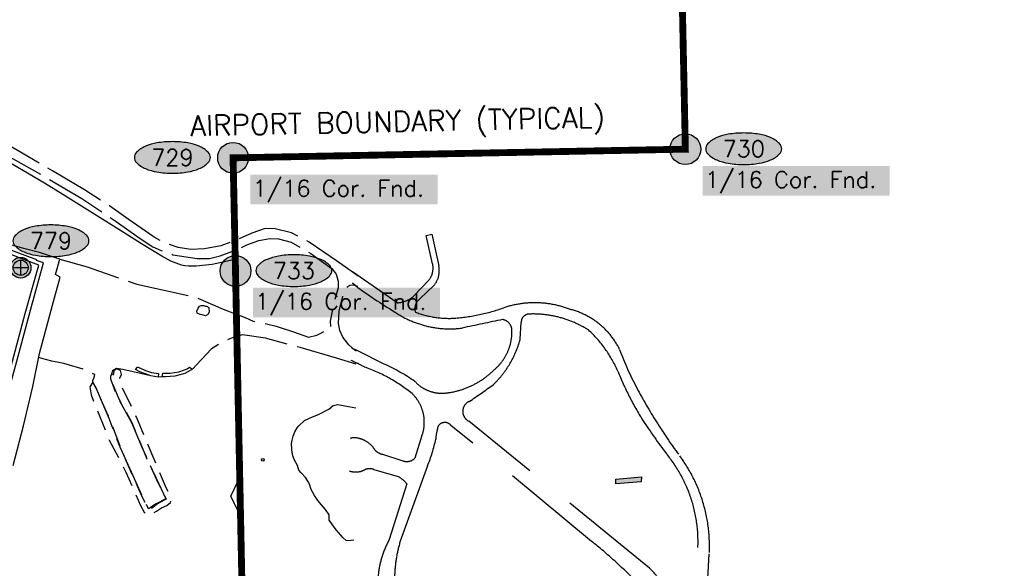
# Model space of a CAD drawing. Header units: feet. Extents: x 30669 to 99318, y 4696 to 26220.
# Tile 105 of 128: x 86062 to 88936, y 14967 to 16569. Entities that reach past the tile are written whole.
import ezdxf
from ezdxf.enums import TextEntityAlignment as Align

# ---------------------------------------------------------------- set-up
doc = ezdxf.new("R2010")
doc.units = ezdxf.units.FT
doc.header["$LTSCALE"] = 600
doc.header["$MEASUREMENT"] = 0
for name, pattern in [('2_DASH2', [1.2500000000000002, 1, -0.05, 0.05, -0.05, 0.05, -0.05]), ('AERO3', [0.15000000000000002, 0.1, -0.05]), ('AERO5', [0.35, 0.3, -0.05]), ('DASHED', [0.75, 0.5, -0.25])]:
    doc.linetypes.add(name, pattern=pattern)
doc.layers.get('0').update_dxf_attribs({"linetype": 'CONTINUOUS'})
for name, color, linetype in [('ALAImisc', 253, 'CONTINUOUS'), ('ELB', 3, 'CONTINUOUS'), ('ELIF', 253, 'CONTINUOUS'), ('ELIST-H', 2, 'CONTINUOUS'), ('ELRP-AirportBoundary', 4, '2_DASH2'), ('ELTBERM', 253, 'CONTINUOUS'), ('ELYSP', 251, 'CONTINUOUS'), ('ELYSU', 251, 'CONTINUOUS'), ('EMASK', 155, 'CONTINUOUS'), ('ESRC', 2, 'CONTINUOUS'), ('ESRGOV', 2, 'CONTINUOUS'), ('ETR', 1, 'CONTINUOUS'), ('ETRGOV', 2, 'CONTINUOUS')]:
    doc.layers.add(name, color=color, linetype=linetype)
doc.styles.add('L200', font='simplex', dxfattribs={"height": 120})
doc.styles.add('L80', font='simplex', dxfattribs={"height": 48})

# ---------------------------------------------------------------- blocks, each defined once
blk = doc.blocks.new('MISC-OBJECT')
blk.add_circle((0, 0), 0.5400000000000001)
blk = doc.blocks.new('Ovalid')
at = {"layer": 'EMASK'}
h = blk.add_hatch(color=256, dxfattribs=at)
edge = h.paths.add_edge_path()
edge.add_arc((0.1493179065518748, 0), 0.0354820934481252, 0, 44.83083950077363)
edge.add_arc((0.0787616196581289, -0.0701408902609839), 0.1349704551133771, 44.83083950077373, 67.38013505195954)
edge.add_arc((0.0313269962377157, -0.1839839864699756), 0.2583004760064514, 67.38013505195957, 80.20784530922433)
edge.add_arc((-1e-16, -0.3654961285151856), 0.4424961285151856, 80.2078453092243, 89.99999999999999)
edge.add_arc((-1e-16, -0.365496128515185), 0.4424961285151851, 89.99999999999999, 99.79215469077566)
edge.add_arc((-0.0313269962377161, -0.1839839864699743), 0.25830047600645, 99.79215469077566, 112.6198649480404)
edge.add_arc((-0.0787616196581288, -0.0701408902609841), 0.1349704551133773, 112.6198649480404, 135.1691604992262)
edge.add_arc((-0.1493179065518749, 0), 0.0354820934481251, 135.1691604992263, 180.0000000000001)
edge.add_arc((-0.1493179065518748, 0), 0.0354820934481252, 180, 224.8308395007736)
edge.add_arc((-0.0787616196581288, 0.0701408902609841), 0.1349704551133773, 224.8308395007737, 247.3801350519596)
edge.add_arc((-0.0313269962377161, 0.1839839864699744), 0.2583004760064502, 247.3801350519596, 260.2078453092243)
edge.add_arc((1e-16, 0.3654961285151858), 0.4424961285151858, 260.2078453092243, 270)
edge.add_arc((1e-16, 0.3654961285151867), 0.4424961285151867, 270, 279.7921546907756)
edge.add_arc((0.0313269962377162, 0.1839839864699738), 0.2583004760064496, 279.7921546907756, 292.6198649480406)
edge.add_arc((0.0787616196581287, 0.0701408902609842), 0.1349704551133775, 292.6198649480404, 315.1691604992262)
edge.add_arc((0.1493179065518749, -1e-16), 0.0354820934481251, 315.1691604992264, 360.0000000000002)
blk.add_lwpolyline([(0.1848, 0, 0.1981451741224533), (0.1744815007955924, 0.0250154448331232, 0.0987085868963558), (0.130673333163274, 0.0544472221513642, 0.0560299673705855), (0.0752573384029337, 0.070553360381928, 0.0427523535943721), (0, 0.077, 0.0427523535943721), (-0.0752573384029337, 0.070553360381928, 0.0560299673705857), (-0.1306733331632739, 0.0544472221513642, 0.0987085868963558), (-0.1744815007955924, 0.0250154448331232, 0.1981451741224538), (-0.1848, 0, 0.1981451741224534), (-0.1744815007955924, -0.0250154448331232, 0.0987085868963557), (-0.130673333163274, -0.0544472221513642, 0.0560299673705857), (-0.0752573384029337, -0.070553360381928, 0.0427523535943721), (0, -0.077, 0.042752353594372), (0.0752573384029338, -0.070553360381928, 0.0560299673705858), (0.1306733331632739, -0.0544472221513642, 0.0987085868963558), (0.1744815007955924, -0.0250154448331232, 0.1981451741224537)], format="xyb", close=True)
at = {"style": 'L80'}
blk.add_attdef('ID', text='', height=0.08, dxfattribs=at).set_placement((0, 0), align=Align.MIDDLE)
blk = doc.blocks.new('FND-GOVT PRI MON')
at = {"layer": 'EMASK', "linetype": 'ByBlock'}
h = blk.add_hatch(color=256, dxfattribs=at)
edge = h.paths.add_edge_path()
edge.add_ellipse((0, 0), major_axis=(0.0530330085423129, 0.0530330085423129), ratio=0.9999999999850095, start_angle=314.9999999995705, end_angle=674.9999999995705)
at = {"layer": 'ESRGOV', "linetype": 'ByBlock'}
h = blk.add_hatch(color=256, dxfattribs=at)
edge = h.paths.add_edge_path()
edge.add_ellipse((0, 0), major_axis=(0.05303300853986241, 0.05303300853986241), ratio=0.9999999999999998, start_angle=380.02503467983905, end_angle=429.974965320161, ccw=False)
edge.add_ellipse((0.1049999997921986, 0), major_axis=(-0.07071067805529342, 0.07071067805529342), ratio=0.9999999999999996, start_angle=2.166571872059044, end_angle=87.83342812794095)
edge.add_ellipse((0, 0), major_axis=(0.05303300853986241, 0.05303300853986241), ratio=0.9999999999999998, start_angle=200.025034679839, end_angle=249.974965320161, ccw=False)
edge.add_ellipse((-0.1049999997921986, 0), major_axis=(-0.07071067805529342, 0.07071067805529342), ratio=0.9999999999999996, start_angle=182.166571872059, end_angle=267.8334281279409)
h = blk.add_hatch(color=256, dxfattribs=at)
edge = h.paths.add_edge_path()
edge.add_ellipse((0, 0), major_axis=(-0.0530330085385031, 0.0530330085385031), ratio=1, start_angle=20.025034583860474, end_angle=69.97496541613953, ccw=False)
edge.add_ellipse((0, 0.1050000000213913), major_axis=(0.0707106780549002, 0.0707106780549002), ratio=1, start_angle=182.1665719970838, end_angle=267.8334280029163)
edge.add_ellipse((0, 0), major_axis=(-0.0530330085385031, 0.0530330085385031), ratio=1, start_angle=200.0250345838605, end_angle=249.97496541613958, ccw=False)
edge.add_ellipse((0, -0.1050000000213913), major_axis=(0.0707106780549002, 0.0707106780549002), ratio=1, start_angle=2.166571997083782, end_angle=87.83342800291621)
blk.add_circle((0, 0), 0.0749999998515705, dxfattribs=at)
blk = doc.blocks.new('FND-DOT CL MON')
at = {"layer": 'EMASK', "linetype": 'ByBlock'}
h = blk.add_hatch(color=256, dxfattribs=at)
edge = h.paths.add_edge_path()
edge.add_arc((0, 0), 0.05025, 0, 360)
at = {"layer": 'ESRC'}
for p, q in [((0.0368499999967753, 0), (-0.0368499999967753, 0)), ((0, 0.0368500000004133), (0, -0.0368500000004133))]:
    blk.add_line(p, q, dxfattribs=at)
at = {"layer": 'ESRC', "linetype": 'ByBlock'}
for radius in [0.05025, 0.03685]:
    blk.add_circle((0, 0), radius, dxfattribs=at)

msp = doc.modelspace()

# ---------------------------------------------------------------- hatches: boundary and pattern name
at = {"layer": 'ELIST-H'}
h = msp.add_hatch(color=256, dxfattribs=at)
h.paths.add_polyline_path([(83696.67367711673, 17255.13693551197), (83730.80355238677, 17349.13194271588), (83791.90045683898, 17326.94782390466), (83757.77058156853, 17232.95281670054)])
h.paths.add_polyline_path([(84073.57038210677, 16863.39857267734), (84151.28544954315, 16833.13920888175), (84167.56536472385, 16874.95061945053), (84175.8258168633, 16871.73395827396), (84179.78102190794, 16881.89197342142), (84172.01971813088, 16884.91401763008), (84184.95921699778, 16918.14588172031), (84168.07320468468, 16924.72092390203), (84162.40736939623, 16910.17160469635), (84130.05876625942, 16922.76878134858), (84133.27642513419, 16931.0322342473), (84126.98855883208, 16933.48040912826), (84124.04036954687, 16925.90816165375), (84095.66094646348, 16936.95738413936), (84090.74862894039, 16924.3396393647), (84101.00367223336, 16920.34750877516), (84090.25186637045, 16892.72831242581), (84085.68250981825, 16894.50780603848)])
h.paths.add_polyline_path([(83984.67170282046, 16933.60929377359), (83973.48913999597, 16913.4997543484), (83982.19383624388, 16908.6594365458), (83976.28199833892, 16898.02692204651), (83967.35920981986, 16902.98807242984), (83956.64400342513, 16883.71688989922), (83927.47461829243, 16899.93549789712), (83930.31170082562, 16905.03866439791), (83927.6125554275, 16906.53859238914), (83931.27549520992, 16913.13038953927), (83933.61748885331, 16911.82918737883), (83937.91055698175, 16919.55646571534), (83926.0035056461, 16926.17132522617), (83934.89821567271, 16942.1811175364), (83946.26003594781, 16935.86883947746), (83950.35537747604, 16943.23996682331), (83966.44420333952, 16934.30131746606), (83970.44966927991, 16941.51037618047)])
h.paths.add_polyline_path([(82949.13949126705, 16852.71548340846), (83028.93003790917, 16763.13381210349), (83054.77634288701, 16786.15558933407), (83076.98942503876, 16761.21766277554), (83051.00321621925, 16738.07077849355), (83082.18200004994, 16703.067743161), (83051.82478450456, 16676.0265142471), (82991.55200921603, 16743.69018733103), (82981.59982351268, 16734.82457206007), (82968.89090719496, 16749.09080372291), (82978.94802058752, 16758.05049928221), (82918.74030725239, 16825.63322238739)])
h.paths.add_polyline_path([(82997.55039494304, 16522.75016327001), (83226.62089565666, 16325.94512867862), (83221.54543315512, 16320.03824737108), (83228.78018699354, 16313.82180490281), (83233.34710378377, 16319.13729731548), (83448.05617324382, 16134.66523069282), (83493.20180927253, 16187.21075445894), (83285.68446538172, 16365.50334556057), (83302.1847129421, 16384.70796362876), (83279.96311296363, 16403.79989363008), (83263.78258022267, 16384.9665200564), (83085.55948701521, 16538.08561417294), (83094.51547894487, 16548.51046299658), (83080.6163479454, 16560.45078608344), (83071.56843826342, 16549.91886696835), (83056.12929491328, 16563.1830070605), (83022.56430634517, 16524.11433924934), (83008.84729453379, 16535.89880223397)])
h.paths.add_polyline_path([(83294.57923754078, 16547.07585545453), (83297.99939834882, 16565.11844692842), (83313.63864495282, 16562.15344268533), (83310.21848414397, 16544.11085121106)])
h.paths.add_polyline_path([(83177.96084601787, 16738.27111728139), (83189.05071914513, 16746.23760635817), (83192.40128966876, 16741.57318321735), (83181.31141654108, 16733.60669414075)])
h.paths.add_polyline_path([(82077.72308269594, 19506.79183545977), (82137.44892557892, 19565.55652734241), (82144.7405954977, 19558.14513055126), (82085.01275108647, 19499.38243713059)])
h.paths.add_polyline_path([(75798.85612503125, 16442.60402057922), (75795.62205009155, 16436.18755194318), (75801.80742955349, 16433.07029962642), (75805.04150449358, 16439.48676826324)])
h.paths.add_polyline_path([(75980.84946852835, 16375.2326708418), (75976.89461626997, 16369.83164784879), (75983.24817300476, 16365.17852709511), (75987.20302526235, 16370.57955008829)])
h.paths.add_polyline_path([(75728.5267143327, 16024.62181173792), (75714.28034734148, 16023.82789032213), (75714.6169713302, 16017.7961587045), (75728.86333678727, 16018.59208011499)])
h.paths.add_polyline_path([(75609.5844835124, 16163.44138122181), (75618.77513034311, 16158.66443589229), (75615.18543190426, 16151.75769543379), (75605.99478584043, 16156.53364076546)])
h.paths.add_polyline_path([(75721.89081493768, 16067.54665072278), (75717.66380317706, 16058.44142538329), (75709.67897472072, 16062.14829704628), (75713.9049864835, 16071.25352161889)])
h.paths.add_polyline_path([(75819.93459923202, 16164.1266566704), (75815.62316597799, 16155.5713656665), (75823.88934570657, 16151.40571050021), (75828.20077896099, 16159.96100150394)])
h.paths.add_polyline_path([(75790.33281342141, 16204.34589219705), (75787.20666956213, 16195.41051060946), (75796.39011728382, 16192.19755709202), (75799.51626114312, 16201.13293867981)])
h.paths.add_polyline_path([(75798.47494097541, 16386.76082359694), (75793.29439624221, 16378.35286598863), (75785.86189795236, 16382.93215963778), (75791.04144268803, 16391.34011647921)])
h.paths.add_polyline_path([(75810.41625718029, 16382.40898649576), (75804.60135661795, 16374.46654172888), (75799.51851153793, 16378.18863833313), (75805.3334128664, 16386.1300831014)])
h.paths.add_polyline_path([(75919.69419190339, 16317.03688203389), (75915.44467055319, 16309.90063607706), (75923.38328115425, 16305.1737307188), (75927.63280250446, 16312.30997667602)])
h.paths.add_polyline_path([(75987.58449519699, 16227.79908615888), (75997.13833911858, 16218.85142641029), (75989.85931080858, 16211.07885879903), (75980.30546688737, 16220.02651854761)])
h.paths.add_polyline_path([(76004.94539526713, 16396.14310964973), (76000.71838350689, 16387.03788431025), (76009.54350981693, 16382.94065757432), (76013.77052157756, 16392.0458829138)])
h.paths.add_polyline_path([(75906.3896996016, 16446.83245996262), (75899.96095280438, 16437.38654712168), (75906.54637789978, 16432.90460385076), (75912.97512469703, 16442.35051669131)])
h.paths.add_polyline_path([(75843.37551564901, 16468.08111038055), (75839.14950388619, 16458.97588580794), (75846.15398420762, 16455.72526172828), (75850.37899597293, 16464.8304855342)])
h.paths.add_polyline_path([(75897.84849435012, 16717.1054502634), (75916.31521026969, 16707.00062603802), (75908.15865287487, 16692.09439779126), (75889.69193772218, 16702.19822201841)])
h.paths.add_polyline_path([(75971.58848595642, 16646.52110755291), (75994.16200439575, 16635.36043383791), (75985.32572183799, 16617.48868950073), (75962.75220339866, 16628.64936321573)])
h.paths.add_polyline_path([(75856.96049613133, 16533.29041480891), (75842.03270816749, 16509.57001005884), (75837.61758532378, 16512.34862021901), (75831.41515235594, 16502.49288159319), (75837.57211227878, 16498.6186087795), (75829.31318961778, 16485.49329900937), (75854.2311689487, 16469.81343051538), (75866.28745890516, 16488.97264145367), (75868.47951269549, 16487.59332446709), (75877.40062726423, 16501.77114014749), (75872.30717859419, 16504.97622950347), (75880.7169168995, 16518.34165449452)])
h.paths.add_polyline_path([(75909.82069571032, 16415.52714393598), (75932.30979265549, 16404.91640455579), (75931.12372287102, 16402.40149948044), (75944.27445547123, 16396.19959280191), (75945.23588995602, 16398.23932645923), (75958.90780766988, 16391.7948197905), (75970.96417615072, 16417.37301983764), (75953.76098844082, 16425.4818162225), (75956.80503084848, 16431.94113908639), (75941.47651813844, 16439.16537430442), (75939.12934017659, 16434.1855832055), (75922.34330331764, 16442.09669975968)])
h.paths.add_polyline_path([(76010.87279550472, 16366.91370408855), (76034.01975633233, 16353.87047324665), (76032.26914096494, 16350.76413633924), (76044.06821938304, 16344.11419410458), (76046.38406521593, 16348.22296266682), (76059.71780484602, 16340.70719854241), (76074.48069866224, 16366.89847265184), (76053.91984822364, 16378.48768876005), (76055.77831766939, 16381.78410803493), (76041.93635762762, 16389.58848201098), (76039.22704709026, 16384.78241296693), (76025.35407485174, 16392.60276313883)])
h.paths.add_polyline_path([(75855.07622488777, 16334.09330997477), (75880.04383093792, 16320.20447647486), (75877.95471470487, 16316.44788114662), (75886.23523098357, 16311.84323772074), (75888.70382345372, 16316.28212283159), (75903.51511325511, 16308.04549278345), (75918.1588984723, 16334.37867532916), (75900.83354105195, 16344.01337544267), (75903.04149217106, 16347.98506151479), (75886.5224794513, 16357.16838062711), (75883.51163729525, 16351.75208143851), (75869.28759915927, 16359.65916229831)])
h.paths.add_polyline_path([(75777.77731759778, 16378.48996872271), (75764.98935199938, 16353.69220642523), (75759.64024586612, 16356.45110052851), (75754.4589569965, 16346.40514514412), (75760.76143816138, 16343.15498283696), (75753.15376143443, 16328.40317515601), (75777.85348562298, 16315.66513430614), (75787.6499057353, 16334.65961287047), (75791.96560481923, 16332.43392553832), (75798.95719917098, 16345.9902629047), (75792.77876679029, 16349.17652042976), (75801.56868428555, 16366.2202306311)])
h.paths.add_polyline_path([(75828.0637345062, 16135.23793861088), (75850.80809669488, 16122.97639776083), (75848.77199567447, 16119.19984311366), (75858.5380161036, 16113.93433975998), (75861.33803048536, 16119.12647768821), (75875.19073442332, 16111.65611137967), (75888.14828999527, 16135.68400501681), (75870.10285985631, 16145.41515288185), (75872.3606467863, 16149.60087679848), (75856.90127950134, 16157.94000978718), (75854.29798405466, 16153.11402205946), (75841.44569107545, 16160.04615630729)])
h.paths.add_polyline_path([(75724.00574836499, 16212.40402511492), (75749.1216885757, 16199.38330386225), (75746.73821781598, 16194.78548428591), (75758.90703317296, 16188.47782494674), (75761.29749318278, 16193.08964985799), (75772.11877493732, 16187.48095616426), (75784.97673270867, 16212.28877210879), (75769.11345605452, 16220.5105956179), (75771.48094985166, 16225.07840299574), (75755.4045885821, 16233.41106294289), (75753.55432919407, 16229.84065042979), (75737.38493210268, 16238.2202389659)])
h.paths.add_polyline_path([(75651.08813570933, 16088.15433075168), (75675.97132026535, 16074.81543158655), (75673.86733287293, 16070.89082514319), (75682.55989114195, 16066.23049772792), (75684.72678868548, 16070.27215220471), (75700.03005282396, 16062.06789930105), (75713.59562945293, 16087.37125693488), (75694.94699598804, 16097.36894186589), (75697.24270846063, 16101.65169469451), (75682.01947787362, 16109.81200903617), (75679.1895310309, 16104.53184830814), (75664.17738813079, 16112.5773246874)])
h.paths.add_polyline_path([(75635.04786829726, 16222.8798027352), (75621.47721270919, 16197.67944103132), (75617.99478082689, 16199.55476783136), (75613.41830524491, 16191.05527352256), (75617.42495213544, 16188.89834912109), (75608.67442961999, 16172.64366777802), (75633.38758773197, 16159.33963819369), (75643.62498996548, 16178.35645482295), (75647.18745386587, 16176.43918945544), (75655.3198549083, 16191.5493988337), (75650.70595869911, 16194.03285709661), (75659.22780605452, 16209.86436383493)])
h.paths.add_polyline_path([(77272.79123612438, 15234.02315687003), (77220.49540910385, 15230.00106822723), (77221.12367010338, 15221.83356385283), (77187.19072910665, 15219.22355172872), (77186.4644961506, 15228.65897882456), (77186.10251844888, 15228.63070134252), (77184.69268036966, 15246.68258961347), (77133.07385946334, 15242.65102005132), (77129.42707117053, 15289.33714438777), (77154.64451825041, 15291.30647538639), (77155.46154300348, 15280.83811966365), (77160.02426189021, 15281.19461731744), (77159.18502787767, 15291.93595554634), (77186.0243746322, 15294.0325298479), (77186.72019977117, 15285.12907853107), (77209.3648045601, 15286.89843725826), (77208.66998631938, 15295.79288936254), (77236.49527254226, 15297.96621945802), (77237.75564195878, 15281.83021331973), (77241.48141260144, 15282.12106939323), (77240.12105743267, 15299.5429966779), (77267.5083714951, 15301.68099103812)])
h.paths.add_polyline_path([(77218.10163295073, 15173.63032907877), (77219.19723428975, 15157.19219712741), (77203.51906225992, 15156.14717836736), (77202.42346092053, 15172.58531031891)])
h.paths.add_polyline_path([(77181.808738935, 15217.91842755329), (77168.5218811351, 15216.45824293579), (77169.58832108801, 15206.75207714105), (77182.87517888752, 15208.21226175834)])
h.paths.add_polyline_path([(77094.4189676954, 15281.72431646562), (77076.13429091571, 15276.12630705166), (77078.02301791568, 15269.95676567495), (77096.30769546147, 15275.55377509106)])
h.paths.add_polyline_path([(77132.47469939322, 15336.7694000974), (77119.35568534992, 15334.20834604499), (77121.21297704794, 15324.69378627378), (77134.33199109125, 15327.25484032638)])
h.paths.add_polyline_path([(77466.72982278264, 15239.34784159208), (77465.35491116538, 15226.19280988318), (77453.60898969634, 15227.4208021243), (77454.98390131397, 15240.57583383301)])
h.paths.add_polyline_path([(77487.84859503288, 15244.81502414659), (77486.87528359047, 15230.87630168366), (77498.19287022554, 15230.08598028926), (77499.16618166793, 15244.024702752)])
h.paths.add_polyline_path([(78790.96937423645, 15623.05348887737), (78811.15370191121, 15584.75702965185), (78782.97413754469, 15569.90444956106), (78762.78980986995, 15608.2009087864)])
h.paths.add_polyline_path([(78850.03056092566, 15678.76267637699), (78881.39581748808, 15648.35977616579), (78860.47739868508, 15626.77977471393), (78829.11214212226, 15657.18267492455)])
h.paths.add_polyline_path([(80144.93164664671, 15735.76638707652), (80087.12735131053, 15740.19306064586), (80089.67780807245, 15773.50295926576), (80147.48210264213, 15769.07728569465)])
h.paths.add_polyline_path([(79289.31181904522, 15704.83843130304), (79230.12649248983, 15705.39605262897), (79230.43534464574, 15738.19523346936), (79289.6206712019, 15737.63761214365)])
h.paths.add_polyline_path([(79410.5251045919, 15736.80331167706), (79353.49311307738, 15734.31058918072), (79355.01479473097, 15699.50681524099), (79412.04678547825, 15702.00053773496)])
h.paths.add_polyline_path([(79471.86461616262, 15707.30539135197), (79528.89760844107, 15709.79711461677), (79527.3983039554, 15744.10890655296), (79470.36531244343, 15741.61618329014)])
h.paths.add_polyline_path([(80351.27917442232, 15618.53779489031), (80411.89120230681, 15617.06226899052), (80410.95471337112, 15578.57361664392), (80396.69547160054, 15578.92068341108), (80396.90295030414, 15587.42582797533), (80361.63535113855, 15588.28578664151), (80361.45695999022, 15580.97066234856), (80350.37077227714, 15581.24016204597)])
h.paths.add_polyline_path([(80473.86241732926, 15707.94362761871), (80520.24096175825, 15711.0431810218), (80519.57330161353, 15721.0356520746), (80534.07053385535, 15722.00476553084), (80531.90469683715, 15754.40404969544), (80519.60634837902, 15753.58162188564), (80519.89768824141, 15749.22485269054), (80472.67419021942, 15746.066651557), (80472.1906503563, 15753.2932684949), (80457.22344372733, 15752.29179476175), (80459.28001133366, 15721.54842399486), (80472.89129007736, 15722.45885828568)])
h.paths.add_polyline_path([(80745.04051492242, 15760.6884514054), (80790.05144969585, 15745.02198827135), (80782.11993418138, 15722.23494601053), (80737.10899940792, 15737.90140914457)])
h.paths.add_polyline_path([(80870.37466785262, 15169.37055464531), (80885.29910493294, 15158.3330161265), (80880.87270151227, 15152.34763258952), (80865.94826443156, 15163.38517110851)])
h.paths.add_polyline_path([(80821.95432995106, 15755.54143044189), (80815.80256083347, 15744.81973213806), (80825.33973972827, 15739.34805368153), (80831.49150884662, 15750.06975198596)])
h.paths.add_polyline_path([(80961.31283276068, 15725.88132799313), (80976.55208871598, 15722.90501709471), (80973.57179316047, 15707.64575811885), (80958.33253720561, 15710.62206901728)])
h.paths.add_polyline_path([(80901.83080457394, 15736.48470469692), (80923.55345113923, 15727.76737444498), (80915.87214041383, 15708.62551779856), (80894.14949384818, 15717.34284805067)])
h.paths.add_polyline_path([(80817.88580009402, 15736.6773432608), (80860.27836463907, 15722.80386954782), (80851.83815270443, 15697.01344239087), (80809.44558815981, 15710.88691610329)])
h.paths.add_polyline_path([(80843.13081381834, 15830.51153866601), (80891.47558760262, 15815.047631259), (80883.87581656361, 15791.28884500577), (80835.53104277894, 15806.75275241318)])
h.paths.add_polyline_path([(81768.38448883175, 12300.79495786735), (81759.79742596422, 12283.94040287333), (81776.36086738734, 12275.50211655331), (81784.94793025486, 12292.35667154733)])
h.paths.add_polyline_path([(81721.73786196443, 12323.88915423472), (81712.91910214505, 12309.24841782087), (81728.94247481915, 12299.59671949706), (81737.7612346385, 12314.23745591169)])
h.paths.add_polyline_path([(81681.33656712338, 12423.48900840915), (81675.51727709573, 12406.92457498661), (81689.70907576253, 12401.93846442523), (81695.52936655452, 12418.5018986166)])
h.paths.add_polyline_path([(81401.41150607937, 12322.4575606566), (81398.37705599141, 12308.70425759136), (81413.33356024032, 12305.40473045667), (81416.3680103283, 12319.15803352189)])
h.paths.add_polyline_path([(81364.94484579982, 12331.22558650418), (81363.76059946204, 12318.50670023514), (81376.04645528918, 12317.3631218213), (81377.23070162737, 12330.08200808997)])
h.paths.add_polyline_path([(81068.38211766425, 12516.73889368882), (81091.07940700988, 12508.48530991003), (81086.27255003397, 12495.26664701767), (81063.57526068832, 12503.52023079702)])
h.paths.add_polyline_path([(80859.50313520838, 12562.83066636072), (80853.10360126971, 12551.80277861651), (80862.11259430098, 12546.57469478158), (80868.51212823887, 12557.60258252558)])
h.paths.add_polyline_path([(80840.45720672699, 12554.95407717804), (80850.45067690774, 12550.40574698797), (80845.73862387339, 12540.05115189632), (80835.74515369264, 12544.59948208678)])
h.paths.add_polyline_path([(80786.77353614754, 12623.77080019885), (80826.70506165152, 12608.64944172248), (80818.94778001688, 12588.16552911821), (80779.01625374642, 12603.28788759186)])
h.paths.add_polyline_path([(82058.72382471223, 12271.016613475), (82047.16974673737, 12260.70977248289), (82055.36277472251, 12251.52506979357), (82066.91685269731, 12261.83191078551)])
h.paths.add_polyline_path([(82110.78339184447, 12249.29256490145), (82099.76807407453, 12243.21012977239), (82103.73557604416, 12236.02518393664), (82114.75089381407, 12242.1076190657)])
h.paths.add_polyline_path([(87066.15074465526, 14169.44659700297), (87086.83752401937, 14184.03543278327), (87105.33059761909, 14157.8126562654), (87084.64381825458, 14143.22382048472)])
h.paths.add_polyline_path([(87057.90735701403, 14246.92314456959), (87083.3770042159, 14210.8067339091), (87058.81061973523, 14193.10292892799), (87033.16177896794, 14229.47220176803)])
h.paths.add_polyline_path([(87024.5615570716, 14137.1767653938), (87043.62087609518, 14151.06535458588), (87056.54346772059, 14133.30929270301), (87037.64642258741, 14117.75883076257)])
h.paths.add_polyline_path([(88106.71945195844, 14854.86923749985), (88156.63857505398, 14821.99056686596), (88137.03143331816, 14792.22058475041), (88087.11231098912, 14825.09825538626)])
h.paths.add_polyline_path([(87139.73752847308, 14129.13208518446), (87121.92704119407, 14116.76445088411), (87112.08719343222, 14130.93488244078), (87129.89868070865, 14143.30251750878)])
h.paths.add_polyline_path([(89580.56849720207, 14220.25832856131), (89507.03435451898, 14197.13098897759), (89513.6584899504, 14176.0711036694), (89587.19163110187, 14199.20044248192)])
h.paths.add_polyline_path([(89044.55732421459, 14633.82966018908), (89029.17988616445, 14582.26395819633), (88996.9268523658, 14588.90121828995), (89012.6756162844, 14645.25819680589)])
h.paths.add_polyline_path([(89171.85670511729, 14659.13521816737), (89219.41908181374, 14624.62674338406), (89197.33514532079, 14595.89886051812), (89150.02253497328, 14630.71152627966)])
h.paths.add_polyline_path([(87876.23798002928, 15218.58790552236), (87801.77597055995, 15213.5488236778), (87802.19207451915, 15226.45512068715), (87877.0467674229, 15233.21050067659)])
h.paths.add_polyline_path([(87009.63883542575, 14152.49829791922), (87035.82682056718, 14170.71934530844), (87042.49615796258, 14161.13447507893), (87016.30817358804, 14142.91242769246)])
h.paths.add_polyline_path([(89590.11860574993, 14119.66582230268), (89604.29150924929, 14140.62865298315), (89623.3063331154, 14127.77325368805), (89617.42101771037, 14119.06775623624), (89615.23889029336, 14120.5430806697), (89606.95130219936, 14108.28574744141)])
h.paths.add_polyline_path([(83334.53700403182, 9767.636057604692), (83336.94900212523, 9757.198924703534), (83345.94639287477, 9759.277819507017), (83343.53539477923, 9769.71495317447)])
h.paths.add_polyline_path([(83301.92273352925, 9743.280093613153), (83314.17327496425, 9755.589465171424), (83322.52663478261, 9747.275883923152), (83310.27609334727, 9734.966512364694)])
h.paths.add_polyline_path([(83160.95152486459, 9794.73292241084), (83156.93245042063, 9780.491865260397), (83169.15607441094, 9777.04224306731), (83173.1751488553, 9791.2833002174)])
h.paths.add_polyline_path([(83229.09459327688, 9817.9691284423), (83245.51209286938, 9806.846734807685), (83236.27556193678, 9793.212676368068), (83219.8580615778, 9804.336070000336)])

# ---------------------------------------------------------------- linework, layer by layer
at = {"layer": 'ALAImisc', "linetype": 'Continuous', "elevation": -54.68164916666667, "flags": 128}
for points in [[(85889.35313700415, 15014.00152371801), (85920.62494161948, 15128.49439415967), (85933.14424591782, 15174.33028699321), (85996.05011793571, 15404.24188788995), (85998.79390693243, 15414.29928554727), (86023.61259164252, 15508.72336593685), (86077.71343954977, 15710.70886819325), (86111.57315873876, 15831.44603060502), (86117.3543324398, 15851.80958299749), (86065.69428165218, 15871.125307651), (85963.13961321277, 15911.34076427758), (85839.94180606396, 15960.45902240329), (85651.36773771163, 16035.04789904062), (85478.16751893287, 16103.2954791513), (85248.42128775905, 16194.10073382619), (85190.54735121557, 16217.08773130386), (85179.25716873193, 16221.57208836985), (85089.97518341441, 16256.95927008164), (85044.3362231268, 16274.50966156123), (84924.16230196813, 16322.08429980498), (84817.73187913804, 16364.59077199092), (84700.98420896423, 16410.52162217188), (84569.64037067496, 16463.77094563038), (84542.3407811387, 16474.81760688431)], [(85899.93787330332, 15007.24197614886), (85931.01062896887, 15121.5405006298), (85937.86201893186, 15146.74276372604), (85983.39945374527, 15313.70915615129), (86010.23760313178, 15414.24477549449), (86053.30543431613, 15571.71387820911), (86093.29710777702, 15720.31005977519), (86130.89241910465, 15858.54411352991), (86110.94824586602, 15865.17053491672), (86111.95242025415, 15867.77006349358), (86050.95129994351, 15889.45681838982), (85962.77140248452, 15924.05571385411)], [(87037.07215335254, 15048.84184163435), (87021.75329059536, 15046.52201141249), (87014.65894836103, 15047.80955325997), (87005.72288888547, 15055.31446370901), (86985.48492908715, 15078.77233982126), (86965.15484495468, 15106.95700024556), (86964.52424904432, 15123.07941544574), (86954.6148426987, 15138.00056232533), (86942.18436799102, 15152.15217489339), (86932.25907990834, 15164.60859353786), (86922.06197029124, 15178.9890486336), (86912.50955849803, 15196.8707525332), (86907.21392409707, 15212.11801080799), (86902.56884350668, 15221.1468284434), (86896.10939720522, 15231.78633854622), (86882.96175221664, 15245.53954000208), (86876.39098689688, 15252.91499067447), (86872.77676001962, 15266.79826696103), (86863.9788360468, 15281.92889368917), (86859.21752697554, 15294.76518867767), (86856.77277993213, 15305.98452006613), (86855.65883668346, 15314.51362921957), (86855.32829458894, 15330.72741977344), (86856.78199136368, 15341.13286927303), (86859.94291429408, 15352.47190900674), (86864.36104886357, 15364.60419577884), (86871.12917209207, 15376.71500339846), (86876.49612087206, 15382.48392057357), (86892.48690505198, 15398.25270786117), (86916.402246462, 15409.15746621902), (86934.27041024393, 15415.64140075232), (86964.13784050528, 15431.12585723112), (86976.92766174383, 15442.09154773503), (86990.11621779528, 15444.52025625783), (87021.0311046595, 15439.16206773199), (87042.41628598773, 15435.09153966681)]]:
    msp.add_lwpolyline(points, dxfattribs=at)
msp.add_lwpolyline([(86613.24552035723, 15727.73654088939), (86614.32091098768, 15714.45175781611), (86610.58212861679, 15707.51795562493), (86603.7121766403, 15704.02887880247), (86594.50278299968, 15706.7044649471), (86588.00806747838, 15707.22311234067), (86579.73279739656, 15712.06693644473), (86578.82670426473, 15717.2892057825), (86582.07624729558, 15726.18859706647), (86586.39271852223, 15732.1397644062), (86591.77659994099, 15734.30593463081), (86598.48691548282, 15733.99837352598), (86604.0012413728, 15732.46564288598), (86607.05227703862, 15731.69044236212), (86613.24552035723, 15727.73654088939)], close=True, dxfattribs=at)
at = {"layer": 'ELB', "linetype": 'Continuous', "elevation": -54.68164916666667}
msp.add_lwpolyline([(87876.23798002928, 15218.58790552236), (87801.77597055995, 15213.5488236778), (87802.19207451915, 15226.45512068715), (87877.0467674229, 15233.21050067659), (87876.23798002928, 15218.58790552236)], dxfattribs=at)
at = {"layer": 'ELIF', "linetype": 'Continuous', "elevation": -54.68164916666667, "flags": 128}
msp.add_lwpolyline([(86716.0964512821, 14867.91626220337), (86713.00330835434, 15029.77952474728), (86712.61660730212, 15094.13509127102), (86710.37886607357, 15104.85324964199), (86707.44423141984, 15115.14387265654), (86703.737699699, 15123.68300130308), (86677.78891788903, 15177.2679281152), (86698.87281852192, 15221.63935642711), (86704.93300122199, 15238.09699049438), (86708.42383049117, 15249.51160061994), (86710.36856951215, 15262.41433954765), (86710.08145563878, 15272.57463626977), (86708.88257035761, 15322.38003915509), (86707.00864779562, 15437.65746229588), (86704.80528385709, 15560.31489598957), (86703.52215935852, 15603.72623353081), (86701.96298966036, 15666.66677817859), (86701.149028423, 15704.55497371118), (86700.40303713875, 15780.20806118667), (86700.10637521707, 15834.4124792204), (86699.0440075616, 15869.97563928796), (86623.15191680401, 15853.59503197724), (86576.41243562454, 15848.44475311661), (86554.55090444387, 15848.45306373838), (86543.3345978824, 15850.24807777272), (86533.63243370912, 15851.9752083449), (86502.87438295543, 15863.87003208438), (86475.99257117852, 15878.32719086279), (86416.68361026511, 15914.37513629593), (86366.49040602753, 15945.72091914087), (86273.31932828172, 16004.54484329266), (86187.37277241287, 16058.39544539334), (86133.72959756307, 16091.58470913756), (85994.1125276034, 16172.82560989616)], dxfattribs=at)
at = {"layer": 'ELRP-AirportBoundary', "flags": 128}
msp.add_lwpolyline([(91849.47364807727, 9324.515273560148, 20, 20, 0), (91797.37471854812, 12309.26791453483, 20, 20, 0), (89408.5914, 12257.41713, 20, 20, 0), (88412.24095412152, 12245.80548678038, 20, 20, 0), (88090.62590999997, 12231.58462, 20, 20, 0), (88083.39044, 12561.41736, 20, 20, 0), (88076.15624, 12891.34578, 20, 20, 0), (86754.41553, 12865.12224, 20, 20, 0), (86735.22201884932, 13533.92437262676, 20, 20, 0), (86711.89149, 14843.96522, 20, 20, 0), (86691.50703, 15834.82791, 20, 20, 0), (86684.48015, 16165.10958, 20, 20, 0), (88004.74633, 16190.46948, 20, 20, 0), (87977.22387, 17511.61899, 20, 20, 0), (87957.03438, 18500.62907, 20, 20, 0), (87922.59537, 20143.3893, 20, 20, 0), (85282.77690959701, 20100.80940077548, 20, 20, 0), (85336.80372, 17460.56786, 20, 20, 0), (85362.42431382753, 16139.30002532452, 20, 20, 0), (82722.73868, 16087.20805, 20, 20, 0), (82696.37231352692, 17410.4854671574, 20, 20, 0), (81374.72326000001, 17386.09658, 20, 20, 0), (81348.46332000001, 18703.25113, 20, 20, 0), (80026.37145, 18680.71674, 20, 20, 0), (80000, 20000, 20, 20, 0), (78680.20736, 19973.56384, 20, 20, 0), (78706.74188767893, 18654.1947907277, 20, 20, 0), (78720.26853, 17994.40899, 20, 20, 0), (78733.39912999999, 17334.73914, 20, 20, 0), (78753.09862285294, 16345.32013449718, 20, 20, 0), (78760.12257, 16015.06566, 20, 20, 0), (78764.34413, 15807.06131, 20, 20, 0), (80083.60183, 15833.16918, 20, 20, 0), (80589.9038, 15843.039, 20, 20, 0), (81458.272, 15859.7245, 20, 20, 0), (81623.87609, 15863.67863, 20, 20, 0), (81568.3132, 15618.03477, 20, 20, 0), (81557.77024441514, 15538.70351779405, 20, 20, 0), (81568.1958061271, 15458.32885781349, 20, 20, 0), (81597.09640048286, 15382.60875513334, 20, 20, 0), (81662.38422223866, 15310.6669534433, 20, 20, 0), (81737.87556815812, 15249.51494779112, 20, 20, 0), (81822.93173999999, 15198.64022, 20, 20, 0), (81822.93173999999, 15198.64022, 20, 20, 0), (82247.09524999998, 14992.92879, 20, 20, 0), (82473.10533021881, 14885.53999908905, 20, 20, 0), (82297.13442225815, 14523.69304687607, 20, 20, 0), (82701.93206, 14327.16921, 20, 20, 0), (82505.74318, 13921.84314, 20, 20, 0), (82099.68136, 14118.85568, 20, 20, 0), (81949.26001, 13810.59084, 0, 0, 0)], format="xyseb", dxfattribs=at)
at = {"layer": 'ELTBERM', "linetype": 'AERO3', "elevation": -54.68164916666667, "flags": 128}
msp.add_lwpolyline([(86275.2739606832, 15510.19983270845), (86266.43559081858, 15496.28179120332), (86269.73734087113, 15473.16790695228), (86322.96126787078, 15341.09197585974), (86371.64408668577, 15247.68548314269), (86414.02092003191, 15149.51166663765), (86424.56842634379, 15130.45229974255), (86433.91364578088, 15122.99830733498), (86447.04710109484, 15125.39308868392), (86460.79766332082, 15133.63155405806), (86475.08668957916, 15142.99331686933), (86491.06303434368, 15149.88535097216), (86501.68396935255, 15158.89086756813), (86503.30337140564, 15169.70328637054), (86498.55199707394, 15185.94926201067), (86488.88762748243, 15201.89918322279), (86447.36849351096, 15301.15023661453), (86405.46851079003, 15401.22382281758), (86359.28438124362, 15498.29696402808), (86358.4557800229, 15510.57274433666), (86353.40508338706, 15521.32600780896), (86358.81218540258, 15532.42161248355), (86355.55036364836, 15544.61546543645), (86343.93461577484, 15548.80447625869), (86336.56202947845, 15543.06727015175), (86334.95601183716, 15534.03041384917), (86331.33124550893, 15529.25157799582), (86327.7764415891, 15521.81941950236), (86329.51847372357, 15512.57449440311), (86351.37331904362, 15461.19742330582), (86388.74434981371, 15392.2001262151), (86433.06810140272, 15286.17359521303), (86464.72295988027, 15216.84106178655), (86489.1725948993, 15168.10875039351), (86471.07744562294, 15158.4010813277), (86460.79165098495, 15153.11370750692), (86449.73196249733, 15143.73508839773), (86443.29430696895, 15138.98807748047), (86436.88925490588, 15143.51852956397), (86427.87669382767, 15158.55294199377), (86419.51589144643, 15175.43815045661), (86372.37167392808, 15280.24610136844), (86320.71308491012, 15410.69318758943), (86297.34583605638, 15463.02746417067), (86284.79385894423, 15493.60382116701), (86275.2739606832, 15510.19983270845)], close=True, dxfattribs=at)
at = {"layer": 'ELYSP', "linetype": 'Continuous', "elevation": -54.68164916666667, "flags": 128}
msp.add_lwpolyline([(86042.09750425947, 15266.30801063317), (86072.36419945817, 15382.31948190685), (86099.51244480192, 15497.89391893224), (86119.83246893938, 15594.25516592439), (86157.59249718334, 15735.05867856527), (86179.99048205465, 15816.26195204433), (86166.10662090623, 15824.3823629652), (86178.28187505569, 15869.53545832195), (86166.4131397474, 15872.76444586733), (86119.00144639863, 15889.21256833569), (86073.6702359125, 15899.96990021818), (85964.29968452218, 15930.92849160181)], dxfattribs=at)
for points in [[(86406.99161340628, 15553.53592696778), (86428.69861515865, 15544.43801947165), (86446.67039743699, 15538.63482208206), (86466.95980472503, 15535.06388388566), (86466.01129523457, 15525.15429336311), (86444.35117612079, 15528.67787598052), (86428.59830248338, 15534.12551682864), (86412.55593108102, 15540.5845799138), (86399.30600359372, 15546.88670833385), (86405.17090453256, 15554.32283451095), (86406.99161340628, 15553.53592696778)], [(86566.12089617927, 15548.5243636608), (86543.26239510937, 15535.65890971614), (86514.15019885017, 15527.62886099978), (86487.60323845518, 15525.98388725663), (86477.65757301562, 15525.46811890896), (86479.2396771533, 15536.82779564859), (86500.92513290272, 15536.43855842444), (86526.08886724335, 15540.44454615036), (86542.31604005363, 15546.12748740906), (86550.43672226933, 15549.26771790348), (86557.56106367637, 15554.29767207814), (86566.12089617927, 15548.5243636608)]]:
    msp.add_lwpolyline(points, close=True, dxfattribs=at)
at = {"layer": 'ELYSU', "linetype": 'DASHED'}
for p, q in [((87248.18797882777, 15938.64614756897, -54.68164916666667), (87264.34323990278, 15942.18252786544, -54.68164916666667)), ((87266.89030480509, 15856.00962773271, -54.68164916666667), (87248.18797882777, 15938.64614756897, -54.68164916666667)), ((87264.34323990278, 15942.18252786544, -54.68164916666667), (87284.87935905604, 15849.37743135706, -54.68164916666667)), ((87163.67003941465, 15741.80868301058, -54.68164916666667), (87032.8311063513, 15832.27345724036, -54.68164916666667)), ((87213.33474035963, 15762.95672513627, -54.68164916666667), (87256.17493644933, 15808.25549367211, -54.68164916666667)), ((87269.84682635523, 15791.41300472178, -54.68164916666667), (87230.98653657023, 15754.05327405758, -54.68164916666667)), ((87522.76254154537, 15636.01218175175, -54.68164916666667), (87525.8634213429, 15684.42047662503, -54.68164916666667)), ((87125.47014630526, 15563.06769988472, -54.68164916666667), (87044.60224578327, 15603.55062894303, -54.68164916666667)), ((87731.23810430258, 15045.27902898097, -54.68164916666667), (87320.58222862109, 15383.83959919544, -54.68164916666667)), ((87899.96165360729, 14967.23452342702, -54.68164916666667), (87372.21148268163, 15396.4361621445, -54.68164916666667)), ((87235.95522530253, 15354.03376604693, -54.68164916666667), (87215.09710717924, 15287.71588715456, -54.68164916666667)), ((87120.74829029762, 15299.42552940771, -54.68164916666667), (87179.94983841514, 15280.31895216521, -54.68164916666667)), ((87251.87505284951, 15265.53212285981, -54.68164916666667), (87172.41189704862, 15045.48857342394, -54.68164916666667)), ((87167.21398170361, 15233.2062678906, -54.68164916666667), (87096.35496832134, 15254.24990398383, -54.68164916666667)), ((87191.58047303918, 15212.94698438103, -54.68164916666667), (87140.57190425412, 15050.76715251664, -54.68164916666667)), ((88023.06575581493, 14643.36546058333, -54.68164916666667), (88041.43900249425, 15027.7658916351, -54.68164916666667)), ((88056.5909391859, 14709.57005157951, -54.68164916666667), (88074.75317285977, 15013.12245878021, -54.68164916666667))]:
    msp.add_line(p, q, dxfattribs=at)
at = {"layer": 'ELYSU', "linetype": 'AERO5', "elevation": -54.68164916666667, "flags": 128}
for points in [[(85410.46910364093, 16503.69239781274), (85418.45032442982, 16499.68343482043), (85549.31341923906, 16432.5338118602), (85711.1842694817, 16348.75919846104), (85884.80911502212, 16252.48303966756), (86040.75702502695, 16163.66006176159), (86122.33460675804, 16117.51484211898), (86242.90423854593, 16046.10808205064), (86343.07862434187, 15979.45146448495), (86410.63904362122, 15931.77306908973), (86450.40085572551, 15905.60496366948), (86474.99887003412, 15894.39305459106), (86509.01816350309, 15882.36388446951), (86579.88444977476, 15871.1965713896), (86615.63214814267, 15871.57026695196), (86646.80443913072, 15878.82152141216), (86692.1054255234, 15895.41161354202), (86724.1732147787, 15910.80922220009), (86759.76252494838, 15923.41972168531), (86791.34714219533, 15929.91470871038), (86817.42780327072, 15928.64942324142), (86854.27586185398, 15918.7282876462), (86911.13105257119, 15885.89262765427), (86973.58777994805, 15840.70032362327), (86985.54791562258, 15825.62696025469), (86990.90431761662, 15804.93035441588), (86990.97941786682, 15785.76461959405), (86978.69156606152, 15741.80043662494), (86967.86606582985, 15688.30347432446), (86969.0659936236, 15672.66617600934)], [(87047.74863868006, 15820.48983679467), (87045.35872824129, 15822.105543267), (86986.68592917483, 15864.19116592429), (86906.5567068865, 15918.73016687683), (86855.00812866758, 15946.17970238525), (86807.69498756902, 15957.9077332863), (86778.48109497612, 15958.49285503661), (86738.75665215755, 15945.57903106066), (86693.00574397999, 15924.77953566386), (86649.0865318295, 15908.01388029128), (86600.98963589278, 15899.71877676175), (86560.73290313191, 15897.40658506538), (86524.56542987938, 15903.68586491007), (86488.768768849, 15914.84237758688), (86453.7744616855, 15933.72005072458), (86378.33848321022, 15985.94843987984), (86323.34056669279, 16024.6396895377), (86250.87636659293, 16072.21582508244), (86157.52945020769, 16127.2329397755), (86068.26431946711, 16178.69325635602), (85979.37191146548, 16230.70910676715), (85870.17651357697, 16293.79713380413), (85787.14066138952, 16338.70532700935), (85679.89533423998, 16396.06055319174), (85576.50635804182, 16449.97256512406), (85574.58531295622, 16450.98452868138)], [(86178.28187505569, 15869.53545832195), (86258.66477619, 15847.13732249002), (86403.96303800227, 15796.25340985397), (86573.57977525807, 15758.41208698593), (86655.39373268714, 15723.64204130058), (86719.55846302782, 15698.69169840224), (86743.09620112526, 15688.14750394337), (86759.78301134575, 15685.52767909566), (86810.00483433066, 15674.06181038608), (86861.18980720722, 15657.47326902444), (86904.30962970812, 15641.49637431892), (86929.23894265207, 15647.03665469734), (86947.9584965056, 15657.51167216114), (86959.79758891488, 15665.99376539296), (86969.06443699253, 15672.66505537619)], [(87044.71120379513, 15600.95780284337), (87040.86690569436, 15602.92214630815), (87022.77205381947, 15619.04974508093), (87004.81382158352, 15641.41495437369), (86996.43927723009, 15660.60678106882), (86992.3638727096, 15681.89366094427), (86993.8883578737, 15717.24323265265), (87005.52618078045, 15765.28632783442), (87013.77701806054, 15785.55206056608), (87024.82179937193, 15793.23056097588), (87036.37220553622, 15794.39236034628), (87047.33040821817, 15790.26203358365)], [(87044.18664905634, 15563.04536254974), (86986.51023536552, 15580.09162155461), (86880.44211810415, 15611.3137596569), (86778.69091761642, 15638.22253719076), (86711.92882886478, 15648.46198727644), (86686.91377507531, 15641.47939710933), (86657.90012416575, 15630.19280638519), (86621.7575016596, 15606.95219972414), (86591.34720447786, 15575.76792697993), (86566.12089617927, 15548.5243636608)], [(86444.35117612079, 15528.67787598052), (86362.33543547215, 15546.61959032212), (86344.1881445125, 15550.38799575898), (86332.38907507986, 15543.66231369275), (86329.09584331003, 15533.67586357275), (86326.76835084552, 15526.24222523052), (86326.66211920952, 15520.28743719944), (86344.14159482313, 15472.86814468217), (86387.5913264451, 15392.42296610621), (86421.36447314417, 15313.73824941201), (86448.26545737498, 15254.27240212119), (86460.08719379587, 15229.7980248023), (86488.08943538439, 15169.42245894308), (86459.56888237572, 15155.16621752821), (86437.67762223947, 15139.90181980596), (86424.17056517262, 15167.39725842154), (86392.7405815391, 15236.8065237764), (86354.7152966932, 15320.00936163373), (86322.45195549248, 15404.36873507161), (86286.08837647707, 15490.59784237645), (86276.21189039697, 15508.44019011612), (86275.48331653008, 15515.10990320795), (86277.64297926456, 15521.91666876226), (86279.90616927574, 15527.98390456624), (86280.69421873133, 15532.51187528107), (86251.80337540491, 15546.19342723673), (86190.24045810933, 15564.49874066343), (86154.94052472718, 15571.85545601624), (86126.02883046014, 15579.41658669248), (86117.33770874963, 15582.42750233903)], [(86477.65757301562, 15525.46811890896), (86466.01129523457, 15525.15429336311)]]:
    msp.add_lwpolyline(points, dxfattribs=at)
at = {"layer": 'ELYSU', "linetype": 'DASHED'}
for centre, radius, start, end in [((87212.25199910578, 15843.19045180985, -54.68164916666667), 56.12197185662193, 321.5023372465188, 13.20385391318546), ((87220.83737246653, 15835.0546355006, -54.68164916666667), 65.62406972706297, 318.31577335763, 12.60657335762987), ((87023.50561888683, 15775.48171122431, -54.68164916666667), 24.50050609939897, 42.51575113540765, 68.81052571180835), ((87992.9590707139, 17089.88819250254, -54.68164916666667), 1609.212155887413, 233.75654835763, 238.6309400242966), ((87159.26670804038, 15821.04193627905, -54.68164916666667), 79.35517534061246, 273.1805844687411, 312.9486178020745), ((87248.7124110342, 15725.40574728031, -54.68164916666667), 33.68809012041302, 121.7474650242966, 198.6785122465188), ((87286.16045412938, 16266.89862903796, -54.68164916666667), 571.7036140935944, 274.3686594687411, 289.2842761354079), ((87565.17213217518, 15458.68570853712, -54.68164916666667), 283.3292586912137, 69.071659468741, 108.5643650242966), ((87612.72901914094, 15506.55039935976, -54.68164916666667), 223.3127096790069, 26.2619205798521, 76.09937335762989), ((87317.15805565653, 15952.53566717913, -54.68164916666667), 286.7109061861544, 235.6266539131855, 277.2805261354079), ((87315.04231778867, 15971.39712461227, -54.68164916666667), 274.9325601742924, 249.0632400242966, 273.0580261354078), ((87548.72579715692, 15686.06320316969, -54.68164916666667), 22.92131711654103, 89.12439280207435, 184.1098011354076), ((87560.15708619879, 15406.13897615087, -54.68164916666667), 303.0455268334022, 57.75841780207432, 92.58147057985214), ((91082.16626269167, -1673.083675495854, -54.68164916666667), 17737.55682472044, 101.7460900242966, 102.1348650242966), ((87465.38709399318, 15660.42495795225, -54.68164916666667), 33.13442509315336, 356.7223566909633, 79.81789002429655), ((87353.67118227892, 15657.14673016, -54.68164916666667), 144.8027479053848, 310.2891205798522, 0.5475455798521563), ((87482.40371826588, 15401.49959714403, -54.68164916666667), 354.1511997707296, 23.40310113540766, 47.46397335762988), ((87080.52045281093, 15695.03239513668, -54.68164916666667), 98.28037007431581, 238.9084567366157, 248.5636900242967), ((87246.8776247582, 15709.44568963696, -54.68164916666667), 285.4907483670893, 313.6042261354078, 345.0949150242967), ((88548.91386055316, 15867.31598530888, -54.68164916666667), 781.1543987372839, 199.5934400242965, 208.6028705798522), ((86813.30234840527, 15082.50483815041, -54.68164916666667), 536.1467435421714, 61.6532955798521, 66.24842854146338), ((86911.91842378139, 15111.57877322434, -54.68164916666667), 469.4440527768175, 51.02273446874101, 70.59761502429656), ((86879.96716927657, 15025.36335309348, -54.68164916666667), 591.0987026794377, 55.41598169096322, 65.45969280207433), ((87278.41710087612, 15715.70652392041, -54.68164916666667), 238.9342917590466, 276.2359566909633, 314.9789761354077), ((88681.27645766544, 15897.09663055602, -54.68164916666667), 943.185941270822, 202.1052205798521, 211.9267622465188), ((87294.24922456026, 15585.29114329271, -54.68164916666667), 107.5823337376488, 222.933309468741, 275.3985566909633), ((86112.50262917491, 17329.84824037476, -54.68164916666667), 2260.684243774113, 303.9230316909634, 306.07752335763), ((89221.8102314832, 16211.93978706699, -54.68164916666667), 1537.038226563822, 207.8731955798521, 216.4194150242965), ((87126.96099082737, 15393.06897886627, -54.68164916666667), 115.7734469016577, 340.2955150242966, 46.12345113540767), ((87386.50346791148, 15424.75052004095, -54.68164916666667), 31.71693089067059, 112.9378039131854, 243.2171344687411), ((87475.30719089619, 15327.41315071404, -54.68164916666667), 199.9003774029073, 164.371634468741, 175.2482678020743), ((87302.60694694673, 15369.08843510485, -54.68164916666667), 23.25312007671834, 39.37353724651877, 148.4205650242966), ((89544.44864319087, 16499.61339031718, -54.68164916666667), 1995.168739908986, 213.5034039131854, 216.9156205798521), ((87038.77922903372, 15299.30999222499, -54.68164916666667), 48.40360599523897, 70.7161233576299, 105.1815286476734), ((87035.24759052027, 15273.73899065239, -54.68164916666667), 73.88325220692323, 39.72245113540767, 74.68305669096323), ((87129.43606922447, 15340.85437947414, -54.68164916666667), 42.32997880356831, 208.0400955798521, 258.1564872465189), ((86895.43052385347, 15418.54493660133, -54.68164916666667), 387.8989860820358, 336.7673483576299, 348.9160594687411), ((87639.82633188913, 15044.67751002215, -54.68164916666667), 401.9685808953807, 357.5887400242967, 39.6623400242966), ((87631.84175417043, 15031.44149768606, -54.68164916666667), 443.2900991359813, 357.6315678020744, 37.19332057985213), ((87191.28612153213, 15313.65481218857, -54.68164916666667), 35.2106642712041, 251.2187455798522, 312.5507955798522), ((87047.41314204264, 15313.41025954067, -54.68164916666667), 66.60185253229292, 250.1386218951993, 254.0846872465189), ((87042.38727350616, 15304.75072659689, -54.68164916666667), 56.94917860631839, 256.5590511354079, 297.7855733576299), ((87082.52569936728, 15226.59352344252, -54.68164916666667), 30.92125586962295, 63.43316224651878, 116.0738039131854), ((87140.9017056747, 15176.77630986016, -54.68164916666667), 62.26295882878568, 35.51649280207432, 65.00120391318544), ((87380.42369220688, 14918.68195787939, -54.68164916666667), 273.8163231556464, 151.1586400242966, 192.6989372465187), ((87563.88622457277, 14929.37430316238, -54.68164916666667), 408.3315722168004, 163.4792428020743, 191.0990955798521), ((86865.46392775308, 13960.12328842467, -54.68164916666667), 1388.210324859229, 44.12344557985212, 51.41594280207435), ((87788.05267114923, 14844.76419487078, -54.68164916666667), 165.8993722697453, 345.5434678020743, 47.58005669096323)]:
    msp.add_arc(centre, radius, start, end, dxfattribs=at)
at = {"layer": 'EMASK'}
for points in [[(88055.39412452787, 16054.7519362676), (88601.54200329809, 16054.7519362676), (88055.39412452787, 16141.47124360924), (88601.54200329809, 16141.47124360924)], [(86735.12792452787, 16029.3920362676), (87281.2758032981, 16029.3920362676), (86735.12792452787, 16116.11134360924), (87281.2758032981, 16116.11134360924)], [(86742.1548245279, 15699.1104362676), (87288.30270329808, 15699.1104362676), (86742.1548245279, 15785.82974360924), (87288.30270329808, 15785.82974360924)]]:
    msp.add_solid(points, dxfattribs=at)

# ---------------------------------------------------------------- block references
at = {"layer": 'ALAImisc', "linetype": 'Continuous', "xscale": 7.499984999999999, "yscale": 7.499984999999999, "zscale": 7.499984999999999, "rotation": 1.160932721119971}
msp.add_blockref('MISC-OBJECT', (86771.16095530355, 15283.42226992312, -54.68164916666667), dxfattribs=at)
at = {"layer": 'ESRC', "xscale": 600, "yscale": 600, "zscale": 600}
msp.add_blockref('FND-DOT CL MON', (86064.34597, 15844.314613), dxfattribs=at)
at = {"layer": 'ESRGOV', "xscale": 600, "yscale": 600, "zscale": 600}
for p, rotation, values in [((86507.29798999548, 16166.24268507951), 2.3082248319e-05, {'ID': '729'}), ((88175.21606922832, 16191.5398617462), 2.3082248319e-05, {'ID': '730'}), ((86152.68012758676, 15922.92355351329), 2.30822483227e-05, {'ID': '779'}), ((86861.9767692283, 15835.8983617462), 2.3082248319e-05, {'ID': '733'})]:
    msp.add_blockref('Ovalid', p, dxfattribs=dict(at, rotation=rotation)).add_auto_attribs(values)
for p in [(86684.48015, 16165.10958), (88004.74633, 16190.46948), (86691.50703, 15834.82791)]:
    msp.add_blockref('FND-GOVT PRI MON', p, dxfattribs=at)

# ---------------------------------------------------------------- texts
at = {"layer": 'ETR', "style": 'L200'}
msp.add_text('AIRPORT BOUNDARY (TYPICAL)', height=60, rotation=1.201968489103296, dxfattribs=at).set_placement((86559.57080221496, 16228.73006479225))
at = {"layer": 'ETRGOV', "style": 'L80'}
for p in [(88062.18234962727, 16077.54016136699), (86741.91614962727, 16052.18026136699), (86748.94304962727, 15721.89866136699)]:
    msp.add_text('1/16 Cor. Fnd.', height=48, dxfattribs=at).set_placement(p)

doc.saveas('drawing.dxf')
